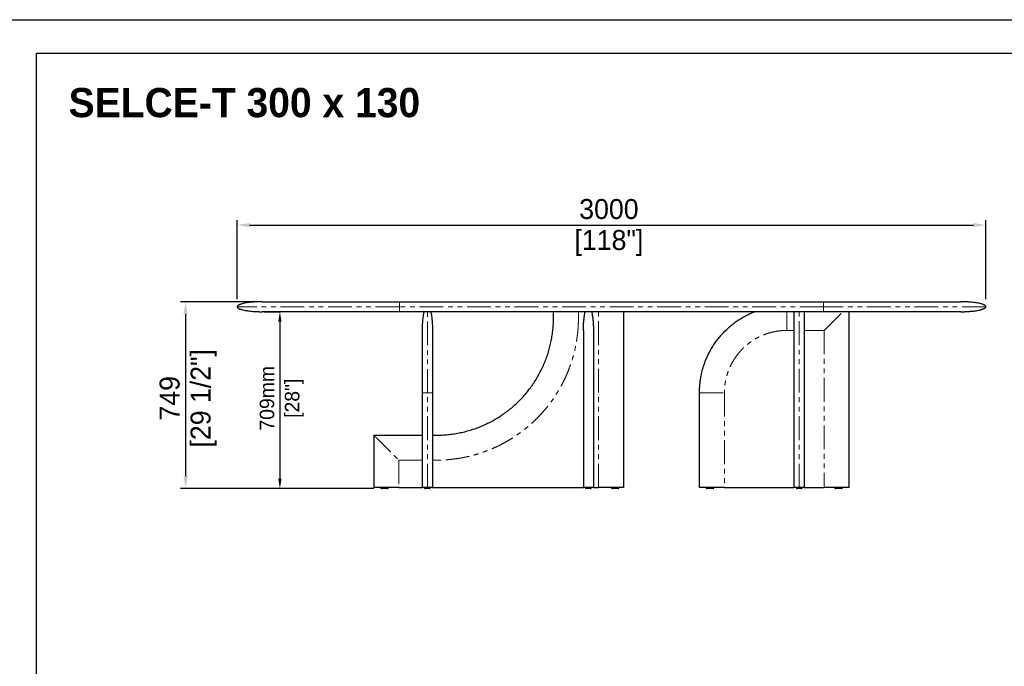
# Model space of a CAD drawing. Header units: millimetres. Extents: x -2064 to 15610, y -1415 to 32635.
# Tile 55 of 67: x 6840 to 10786, y 23089 to 25682. Entities that reach past the tile are written whole.
import ezdxf

# ---------------------------------------------------------------- set-up
doc = ezdxf.new("R2010")
doc.units = ezdxf.units.MM
doc.header["$LTSCALE"] = 15
doc.header["$PDSIZE"] = -1
doc.linetypes.add('SLD-Phantom', pattern=[12.7, 6.35, -1.27, 1.27, -1.27, 1.27, -1.27])
doc.linetypes.add('SLD-Solid', pattern=[0])
doc.layers.get('Defpoints').update_dxf_attribs({"color": 124})
doc.layers.add('ANNOTAZIONI', color=252, linetype='Continuous')
doc.layers.add('QUOTE', color=8, linetype='Continuous')
doc.styles.add('SLDTEXTSTYLE1', font='ARIALNBI.TTF', dxfattribs={"width": 0.377255})
doc.styles.get("Standard").update_dxf_attribs({"font": 'GOTHIC.TTF'})
doc.dimstyles.new('PRODOTTI', dxfattribs={"dimtxt": 80, "dimasz": 50, "dimexe": 20, "dimexo": 30, "dimgap": 20, "dimtad": 1, "dimdec": 1, "dimzin": 12, "dimtxsty": 'Standard', "dimcen": 4, "dimclrd": 252, "dimclre": 252, "dimclrt": 252, "dimadec": 0, "dimazin": 3, "dimtfac": 1, "dimtdec": 1, "dimtmove": 0, "dimatfit": 3, "dimfxl": 1, "dimtfillclr": 134, "dimarcsym": 0})
doc.dimstyles.new('Prodotti USA', dxfattribs={"dimtxt": 58, "dimasz": 40, "dimexe": 2, "dimexo": 8, "dimgap": 20, "dimtad": 1, "dimzin": 12, "dimtxsty": 'Standard', "dimcen": 2.5, "dimclrd": 252, "dimclre": 252, "dimclrt": 252, "dimadec": 0, "dimazin": 3, "dimtfac": 1, "dimtmove": 0, "dimatfit": 3, "dimfxl": 1, "dimarcsym": 0})

# ---------------------------------------------------------------- blocks, each defined once
blk = doc.blocks.new('*D34')
at = {"layer": 'Defpoints', "color": 0, "transparency": 16777216}
for p in [(7811.8, 24510.8), (7882.9, 23801.8), (8117.2, 23801.8)]:
    blk.add_point(p, dxfattribs=at)
at = {"layer": 'QUOTE', "color": 252, "lineweight": -2, "transparency": 16777216}
for p, q in [((7819.8, 24510.8), (7884.9, 24510.8)), ((7882.9, 24470.8), (7882.9, 23841.8)), ((8109.2, 23801.8), (7880.9, 23801.8))]:
    blk.add_line(p, q, dxfattribs=at)
at = {"layer": 'QUOTE', "color": 252, "transparency": 16777216}
for points in [[(7876.2, 24470.8), (7889.6, 24470.8), (7882.9, 24510.8)], [(7876.2, 23841.8), (7889.6, 23841.8), (7882.9, 23801.8)]]:
    blk.add_solid(points, dxfattribs=at)
at = {"layer": 'QUOTE', "color": 252, "lineweight": 5, "transparency": 16777216, "char_height": 58, "attachment_point": 2, "rotation": 90}
for s, insert in [('709mm', (7802, 24163.8)), ('[28"]', (7902.9, 24163.8))]:
    blk.add_mtext(s, dxfattribs=dict(at, insert=insert))
blk = doc.blocks.new('*D32')
at = {"layer": 'Defpoints', "color": 0, "transparency": 16777216}
for p in [(10711.8, 24858.4), (7711.8, 24530.8), (10711.8, 24530.8)]:
    blk.add_point(p, dxfattribs=at)
at = {"layer": 'QUOTE', "color": 252, "lineweight": -2, "transparency": 16777216}
for p, q in [((7711.8, 24560.8), (7711.8, 24878.4)), ((7761.8, 24858.4), (10661.8, 24858.4)), ((10711.8, 24560.8), (10711.8, 24878.4))]:
    blk.add_line(p, q, dxfattribs=at)
at = {"layer": 'QUOTE', "color": 252, "transparency": 16777216}
for points in [[(7761.8, 24866.8), (7761.8, 24850.1), (7711.8, 24858.4)], [(10661.8, 24866.8), (10661.8, 24850.1), (10711.8, 24858.4)]]:
    blk.add_solid(points, dxfattribs=at)
at = {"layer": 'QUOTE', "color": 252, "transparency": 16777216, "char_height": 80, "attachment_point": 2}
for s, insert in [('3000', (9201.4, 24962.5)), ('[118"]', (9201.4, 24838.4))]:
    blk.add_mtext(s, dxfattribs=dict(at, insert=insert))
blk = doc.blocks.new('*D33')
at = {"layer": 'Defpoints', "color": 0, "transparency": 16777216}
for p in [(7811.8, 24550.8), (7505.1, 23801.8), (8289.8, 23801.8)]:
    blk.add_point(p, dxfattribs=at)
at = {"layer": 'QUOTE', "color": 252, "lineweight": -2, "transparency": 16777216}
for p, q in [((7781.8, 24550.8), (7485.1, 24550.8)), ((7505.1, 24500.8), (7505.1, 23851.8)), ((8259.8, 23801.8), (7485.1, 23801.8))]:
    blk.add_line(p, q, dxfattribs=at)
at = {"layer": 'QUOTE', "color": 252, "transparency": 16777216}
for points in [[(7496.7, 24500.8), (7513.4, 24500.8), (7505.1, 24550.8)], [(7496.7, 23851.8), (7513.4, 23851.8), (7505.1, 23801.8)]]:
    blk.add_solid(points, dxfattribs=at)
at = {"layer": 'QUOTE', "color": 252, "transparency": 16777216, "char_height": 80, "attachment_point": 2, "rotation": 90}
for s, insert in [('[29 1/2"]', (7525.1, 24163.8)), ('749', (7401, 24163.8))]:
    blk.add_mtext(s, dxfattribs=dict(at, insert=insert))

msp = doc.modelspace()

# ---------------------------------------------------------------- linework, layer by layer
at = {"color": 7, "linetype": 'SLD-Solid', "lineweight": 25}
for p, q in [((7811.776, 24550.831), (10611.776, 24550.831)), ((10611.776, 24510.831), (7811.776, 24510.831)), ((8979.276, 24485.831), (8979.276, 24510.831)), ((9259.276, 24510.831), (9259.276, 23805.831)), ((9944.276, 23805.831), (9944.276, 24510.831)), ((9984.276, 24510.831), (9984.276, 23805.831)), ((10164.276, 23805.831), (10164.276, 24510.831)), ((8454.276, 23805.831), (8454.276, 24435.831)), ((8494.276, 24435.831), (8494.276, 23805.831)), ((9099.276, 24435.831), (9099.276, 23805.831)), ((9139.276, 24435.831), (9139.276, 23805.831)), ((9564.276, 23805.831), (9564.276, 24185.831)), ((8259.276, 24015.831), (8259.276, 23805.831)), ((8259.276, 24015.831), (8454.276, 24015.831)), ((8494.276, 24015.831), (8509.276, 24015.831)), ((8359.276, 23805.831), (8259.276, 23805.831)), ((8286.776, 23805.831), (8286.776, 23804.831)), ((8316.776, 23804.831), (8316.776, 23805.831)), ((8359.276, 23805.831), (8454.276, 23805.831)), ((8462.776, 23805.831), (8462.776, 23804.831)), ((8485.776, 23804.831), (8485.776, 23805.831)), ((8494.276, 23805.831), (9099.276, 23805.831)), ((9139.276, 23805.831), (9099.276, 23805.831)), ((9107.776, 23805.831), (9107.776, 23804.831)), ((9130.776, 23804.831), (9130.776, 23805.831)), ((9139.276, 23805.831), (9159.276, 23805.831)), ((9211.776, 23805.831), (9211.776, 23804.831)), ((9241.776, 23804.831), (9241.776, 23805.831)), ((9591.776, 23805.831), (9591.776, 23804.831)), ((9621.776, 23804.831), (9621.776, 23805.831)), ((9664.276, 23805.831), (9944.101, 23805.831)), ((9952.776, 23805.831), (9952.776, 23804.831)), ((9975.776, 23804.831), (9975.776, 23805.831)), ((9984.451, 23805.831), (10064.276, 23805.831)), ((10164.276, 23805.831), (10064.276, 23805.831)), ((10106.776, 23805.831), (10106.776, 23804.831)), ((10136.776, 23804.831), (10136.776, 23805.831))]:
    msp.add_line(p, q, dxfattribs=at)
at = {"color": 8, "linetype": 'SLD-Phantom', "lineweight": 18}
for p, q in [((10061.776, 24530.831), (8361.776, 24530.831)), ((9079.276, 24510.831), (9079.276, 24485.831)), ((9159.276, 23805.831), (9159.276, 24510.831)), ((9964.276, 23805.831), (9964.276, 24510.831)), ((9944.276, 24435.831), (9914.276, 24435.831)), ((10064.276, 24435.831), (9984.276, 24435.831)), ((10064.276, 24435.831), (10064.276, 23805.831)), ((8474.276, 23805.831), (8474.276, 24185.831)), ((9564.276, 24185.831), (9664.276, 24185.831)), ((9664.276, 24185.831), (9664.276, 23805.831)), ((8454.276, 23915.831), (8359.276, 23915.831)), ((8359.276, 23915.831), (8359.276, 23805.831)), ((8509.276, 23915.831), (8494.276, 23915.831))]:
    msp.add_line(p, q, dxfattribs=at)
msp.add_lwpolyline([(6907.528, 25546.967), (14111.768, 25546.967), (14111.768, 20544.089), (6907.528, 20544.089)], close=True)
at = {"color": 7, "linetype": 'SLD-Solid', "lineweight": 25}
for centre, start, end in [((8289.776, 23804.831), 179.981129, 270), ((8313.776, 23804.831), 269.999594, 0.028368), ((8465.776, 23804.831), 179.997765, 270.00001), ((8482.776, 23804.831), 270, 359.968199), ((9110.776, 23804.831), 179.997765, 270.00001), ((9127.776, 23804.831), 270, 359.968199), ((9214.776, 23804.831), 180.028248, 270.000406), ((9238.776, 23804.831), 270, 359.981129), ((9594.776, 23804.831), 180.028248, 270.000406), ((9618.776, 23804.831), 270, 359.981129), ((9955.776, 23804.831), 179.997765, 270.00001), ((9972.776, 23804.831), 270, 359.968199), ((10109.776, 23804.831), 179.981129, 270), ((10133.776, 23804.831), 269.999594, 0.028368)]:
    msp.add_arc(centre, 3, start, end, dxfattribs=at)
for points, knots in [([(7811.776, 24550.831), (7810.507, 24550.828), (7808.295, 24550.824), (7805.445, 24550.793), (7803.268, 24550.76), (7801.421, 24550.725), (7799.581, 24550.683), (7797.689, 24550.633), (7794.549, 24550.537), (7790.07, 24550.366), (7783.764, 24550.047), (7776.66, 24549.581), (7768.716, 24548.912), (7759.957, 24547.98), (7750.608, 24546.717), (7741.056, 24545.053), (7733.45, 24543.332), (7727.858, 24541.74), (7724.116, 24540.493), (7720.774, 24539.168), (7717.688, 24537.674), (7715.334, 24536.204), (7713.653, 24534.748), (7712.65, 24533.557), (7711.925, 24532.247), (7711.825, 24531.297), (7711.776, 24530.831)], [0, 0, 0, 0, 0.0362438, 0.06318648, 0.08141712, 0.09843047, 0.1159523, 0.13397999, 0.15250321, 0.20569706, 0.26199736, 0.33285303, 0.40902993, 0.48970276, 0.58443601, 0.6784649, 0.76656268, 0.80704776, 0.8444806, 0.87920286, 0.90965832, 0.94234102, 0.95812674, 0.97295568, 0.98675155, 1, 1, 1, 1]), ([(10711.776, 24530.831), (10711.702, 24531.401), (10711.553, 24532.536), (10710.599, 24533.973), (10709.481, 24535.139), (10707.949, 24536.362), (10705.952, 24537.607), (10703.35, 24538.905), (10700.421, 24540.12), (10697.137, 24541.277), (10691.891, 24542.871), (10684.486, 24544.649), (10674.924, 24546.408), (10664.672, 24547.864), (10654.24, 24548.989), (10644.087, 24549.795), (10635.796, 24550.265), (10629.231, 24550.534), (10625.07, 24550.658), (10621.852, 24550.731), (10619.181, 24550.779), (10615.75, 24550.822), (10613.189, 24550.828), (10611.776, 24550.831)], [0, 0, 0, 0, 0.01620884, 0.03229152, 0.0480633, 0.06238512, 0.08812671, 0.115132, 0.14538031, 0.17862845, 0.214557, 0.30196863, 0.39598096, 0.4921723, 0.59770246, 0.69565143, 0.78306749, 0.83489477, 0.88334941, 0.90197589, 0.92685253, 0.95963587, 1, 1, 1, 1]), ([(7711.776, 24530.831), (7711.851, 24530.261), (7711.999, 24529.126), (7712.954, 24527.689), (7714.072, 24526.523), (7715.603, 24525.3), (7717.6, 24524.055), (7720.203, 24522.757), (7723.131, 24521.542), (7726.415, 24520.385), (7731.662, 24518.792), (7739.067, 24517.013), (7748.628, 24515.255), (7758.88, 24513.798), (7769.312, 24512.674), (7779.465, 24511.867), (7787.756, 24511.397), (7794.321, 24511.128), (7798.482, 24511.004), (7801.701, 24510.931), (7804.371, 24510.883), (7807.802, 24510.841), (7810.363, 24510.835), (7811.776, 24510.831)], [0, 0, 0, 0, 0.01620884, 0.03229152, 0.0480633, 0.06238512, 0.08812671, 0.115132, 0.14538031, 0.17862845, 0.214557, 0.30196863, 0.39598096, 0.4921723, 0.59770246, 0.69565143, 0.78306749, 0.83489477, 0.88334941, 0.90197589, 0.92685253, 0.95963587, 1, 1, 1, 1]), ([(8454.276, 24435.831), (8454.296, 24439.261), (8454.338, 24446.215), (8454.68, 24456.721), (8455.249, 24467.312), (8456.074, 24477.782), (8457.149, 24487.911), (8458.474, 24497.47), (8459.788, 24505.052), (8460.736, 24509.403), (8461.047, 24510.831)], [0, 0, 0, 0, 0.13640609, 0.27650055, 0.41797058, 0.5581435, 0.69411975, 0.82295408, 0.94186817, 1, 1, 1, 1]), ([(8487.505, 24510.831), (8487.816, 24509.403), (8488.764, 24505.052), (8490.078, 24497.47), (8491.404, 24487.911), (8492.478, 24477.782), (8493.304, 24467.312), (8493.872, 24456.721), (8494.214, 24446.215), (8494.256, 24439.261), (8494.276, 24435.831)], [0, 0, 0, 0, 0.05813183, 0.17704592, 0.30588025, 0.4418565, 0.58202942, 0.72349945, 0.86359391, 1, 1, 1, 1]), ([(9099.276, 24435.831), (9099.276, 24435.864), (9099.276, 24441.63), (9099.477, 24453.123), (9100.368, 24470.061), (9101.938, 24486.729), (9103.817, 24500.251), (9105.504, 24508.256), (9106.047, 24510.831)], [0, 0, 0, 0, 0.00132945, 0.22993381, 0.45838188, 0.67724938, 0.89614959, 1, 1, 1, 1]), ([(9132.505, 24510.831), (9133.048, 24508.256), (9134.735, 24500.251), (9136.614, 24486.729), (9138.185, 24470.061), (9139.076, 24453.123), (9139.276, 24441.63), (9139.276, 24435.864), (9139.276, 24435.831)], [0, 0, 0, 0, 0.10385041, 0.32275062, 0.54161812, 0.77006619, 0.99867055, 1, 1, 1, 1]), ([(9564.276, 24185.831), (9564.383, 24192.377), (9564.598, 24205.467), (9566.322, 24225.04), (9569.058, 24244.488), (9572.895, 24263.752), (9577.793, 24282.772), (9583.748, 24301.489), (9590.747, 24319.842), (9598.775, 24337.768), (9607.8, 24355.214), (9617.786, 24372.128), (9628.698, 24388.46), (9640.504, 24404.158), (9653.168, 24419.172), (9666.657, 24433.45), (9680.935, 24446.939), (9695.949, 24459.604), (9711.647, 24471.409), (9727.979, 24482.321), (9744.893, 24492.309), (9762.341, 24501.327), (9775.613, 24507.291), (9783.026, 24510.287), (9784.373, 24510.831)], [0, 0, 0, 0, 0.04712703, 0.09424974, 0.14137077, 0.18849069, 0.23560938, 0.28272735, 0.32984717, 0.37696796, 0.42408825, 0.47120962, 0.51833159, 0.56545296, 0.61257325, 0.65969404, 0.70681483, 0.75393511, 0.80105649, 0.84817846, 0.89529983, 0.94242012, 0.98954091, 1, 1, 1, 1]), ([(10611.776, 24510.831), (10613.045, 24510.834), (10615.257, 24510.839), (10618.107, 24510.869), (10620.284, 24510.902), (10622.131, 24510.938), (10623.971, 24510.979), (10625.863, 24511.029), (10629.004, 24511.125), (10633.482, 24511.296), (10639.788, 24511.615), (10646.892, 24512.081), (10654.836, 24512.75), (10663.595, 24513.682), (10672.945, 24514.945), (10682.496, 24516.609), (10690.102, 24518.331), (10695.694, 24519.922), (10699.436, 24521.169), (10702.779, 24522.494), (10705.864, 24523.988), (10708.218, 24525.458), (10709.899, 24526.915), (10710.903, 24528.106), (10711.627, 24529.416), (10711.727, 24530.366), (10711.776, 24530.831)], [0, 0, 0, 0, 0.0362438, 0.06318648, 0.08141712, 0.09843047, 0.1159523, 0.13397999, 0.15250321, 0.20569706, 0.26199736, 0.33285303, 0.40902993, 0.48970276, 0.58443601, 0.6784649, 0.76656268, 0.80704776, 0.8444806, 0.87920286, 0.90965832, 0.94234102, 0.95812674, 0.97295568, 0.98675155, 1, 1, 1, 1]), ([(8509.276, 24015.831), (8516.966, 24015.94), (8532.347, 24016.159), (8555.363, 24017.922), (8578.267, 24020.729), (8601.006, 24024.677), (8623.522, 24029.734), (8645.764, 24035.891), (8667.678, 24043.129), (8689.21, 24051.433), (8710.307, 24060.787), (8730.921, 24071.164), (8751.001, 24082.538), (8770.499, 24094.883), (8789.367, 24108.173), (8807.559, 24122.372), (8825.035, 24137.445), (8841.75, 24153.357), (8857.662, 24170.072), (8872.735, 24187.548), (8886.934, 24205.741), (8900.224, 24224.608), (8912.57, 24244.106), (8923.944, 24264.187), (8934.321, 24284.8), (8943.674, 24305.897), (8951.979, 24327.43), (8959.217, 24349.343), (8965.373, 24371.585), (8970.43, 24394.102), (8974.378, 24416.84), (8977.185, 24439.745), (8978.948, 24462.76), (8979.167, 24478.141), (8979.276, 24485.831)], [0, 0, 0, 0, 0.03125018, 0.06250018, 0.09375009, 0.125, 0.15624998, 0.1875, 0.21875003, 0.25, 0.28124998, 0.3125, 0.34375002, 0.375, 0.40624998, 0.4375, 0.46875002, 0.5, 0.53124998, 0.5625, 0.59375002, 0.625, 0.65624998, 0.6875, 0.71875002, 0.75, 0.78124997, 0.8125, 0.84375002, 0.875, 0.90624991, 0.93749982, 0.96874982, 1, 1, 1, 1]), ([(8313.776, 23801.831), (8313.73, 23801.831), (8313.611, 23801.831), (8312.498, 23801.831), (8310.783, 23801.831), (8308.896, 23801.831), (8306.837, 23801.831), (8304.427, 23801.831), (8301.146, 23801.831), (8298.027, 23801.831), (8295.277, 23801.831), (8293.096, 23801.831), (8291.264, 23801.831), (8290.004, 23801.831), (8289.852, 23801.831), (8289.776, 23801.831)], [0, 0, 0, 0, 0.050553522, 0.1285051, 0.210431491, 0.272437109, 0.334517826, 0.418173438, 0.501882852, 0.639197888, 0.706277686, 0.773273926, 0.870327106, 0.935015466, 1, 1, 1, 1]), ([(8474.276, 23805.831), (8473.904, 23805.831), (8473.139, 23805.831), (8471.567, 23805.831), (8470.28, 23805.831), (8469.207, 23805.831), (8468.511, 23805.831), (8467.822, 23805.831), (8467.138, 23805.831), (8466.461, 23805.831), (8465.333, 23805.831), (8463.867, 23805.831), (8462.319, 23805.831), (8461.009, 23805.831), (8459.904, 23805.831), (8458.921, 23805.831), (8458.018, 23805.831), (8456.761, 23805.831), (8455.455, 23805.831), (8454.452, 23805.831), (8454.336, 23805.831), (8454.276, 23805.831)], [0, 0, 0, 0, 0.01059816, 0.02179452, 0.04819679, 0.05868106, 0.07011749, 0.08255763, 0.09604148, 0.11060046, 0.12625954, 0.17486451, 0.23113559, 0.2828736, 0.33240925, 0.38519767, 0.44127557, 0.50067356, 0.65869074, 0.82504148, 1, 1, 1, 1]), ([(8474.276, 23801.831), (8473.73, 23801.831), (8472.343, 23801.831), (8470.286, 23801.831), (8468.595, 23801.831), (8467.405, 23801.831), (8466.522, 23801.831), (8465.898, 23801.831), (8465.819, 23801.831), (8465.78, 23801.831)], [0, 0, 0, 0, 0.10106474, 0.25690266, 0.42068689, 0.54464624, 0.66875572, 0.83599694, 1, 1, 1, 1]), ([(8494.276, 23805.831), (8494.234, 23805.831), (8494.151, 23805.831), (8493.604, 23805.831), (8493.094, 23805.831), (8492.803, 23805.831), (8492.48, 23805.831), (8492.125, 23805.831), (8491.739, 23805.831), (8491.294, 23805.831), (8490.786, 23805.831), (8490.207, 23805.831), (8489.592, 23805.831), (8488.939, 23805.831), (8488.25, 23805.831), (8487.523, 23805.831), (8486.684, 23805.831), (8485.72, 23805.831), (8484.853, 23805.831), (8484.249, 23805.831), (8483.945, 23805.831), (8483.638, 23805.831), (8483.328, 23805.831), (8483.014, 23805.831), (8482.212, 23805.831), (8480.914, 23805.831), (8478.875, 23805.831), (8476.969, 23805.831), (8475.406, 23805.831), (8474.646, 23805.831), (8474.276, 23805.831)], [0, 0, 0, 0, 0.147706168, 0.289296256, 0.325389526, 0.361077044, 0.396361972, 0.431247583, 0.465737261, 0.499834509, 0.53998456, 0.578639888, 0.615808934, 0.651501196, 0.685727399, 0.718499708, 0.749831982, 0.789114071, 0.825055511, 0.833924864, 0.84257066, 0.850994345, 0.85919748, 0.86718176, 0.874949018, 0.918172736, 0.952154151, 0.978343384, 0.989465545, 1, 1, 1, 1]), ([(8482.775, 23801.831), (8482.733, 23801.831), (8482.648, 23801.831), (8482.067, 23801.831), (8481.003, 23801.831), (8479.314, 23801.831), (8477.077, 23801.831), (8475.373, 23801.831), (8474.493, 23801.831), (8474.276, 23801.831)], [0, 0, 0, 0, 0.15286299, 0.30283509, 0.45265325, 0.6732633, 0.83494502, 0.95926833, 1, 1, 1, 1]), ([(9119.276, 23801.831), (9118.73, 23801.831), (9117.343, 23801.831), (9115.286, 23801.831), (9113.595, 23801.831), (9112.405, 23801.831), (9111.522, 23801.831), (9110.898, 23801.831), (9110.819, 23801.831), (9110.78, 23801.831)], [0, 0, 0, 0, 0.10106474, 0.25690266, 0.42068689, 0.54464624, 0.66875572, 0.83599694, 1, 1, 1, 1]), ([(9127.775, 23801.831), (9127.733, 23801.831), (9127.648, 23801.831), (9127.067, 23801.831), (9126.003, 23801.831), (9124.314, 23801.831), (9122.077, 23801.831), (9120.373, 23801.831), (9119.493, 23801.831), (9119.276, 23801.831)], [0, 0, 0, 0, 0.15286299, 0.30283509, 0.45265325, 0.6732633, 0.83494502, 0.95926833, 1, 1, 1, 1]), ([(9259.276, 23805.831), (9259.247, 23805.831), (9259.186, 23805.831), (9258.507, 23805.831), (9257.368, 23805.831), (9256.061, 23805.831), (9255.078, 23805.831), (9253.966, 23805.831), (9252.723, 23805.831), (9251.351, 23805.831), (9248.831, 23805.831), (9244.868, 23805.831), (9239.605, 23805.831), (9234.246, 23805.831), (9228.965, 23805.831), (9223.506, 23805.831), (9217.684, 23805.831), (9208.191, 23805.831), (9194.813, 23805.831), (9177.353, 23805.831), (9165.402, 23805.831), (9159.276, 23805.831)], [0, 0, 0, 0, 0.01059816, 0.02179452, 0.04819679, 0.05868106, 0.07011749, 0.08255763, 0.09604148, 0.11060046, 0.12625954, 0.17486451, 0.23113559, 0.2828736, 0.33240925, 0.38519767, 0.44127557, 0.50067356, 0.65869074, 0.82504148, 1, 1, 1, 1]), ([(9238.776, 23801.831), (9238.772, 23801.831), (9238.748, 23801.831), (9238.282, 23801.831), (9236.78, 23801.831), (9234.484, 23801.831), (9231.782, 23801.831), (9229.17, 23801.831), (9226.611, 23801.831), (9224.183, 23801.831), (9221.827, 23801.831), (9219.259, 23801.831), (9216.912, 23801.831), (9215.325, 23801.831), (9214.814, 23801.831), (9214.784, 23801.831), (9214.776, 23801.831)], [0, 0, 0, 0, 0.01562482, 0.07948928, 0.15719717, 0.25754584, 0.34341013, 0.42941531, 0.50507333, 0.5807293, 0.65495449, 0.72910349, 0.83828929, 0.91830989, 0.97984081, 1, 1, 1, 1]), ([(9664.276, 23805.831), (9659.105, 23805.831), (9648.976, 23805.831), (9637.593, 23805.831), (9630.14, 23805.831), (9626.403, 23805.831), (9622.711, 23805.831), (9619.063, 23805.831), (9615.461, 23805.831), (9611.68, 23805.831), (9607.76, 23805.831), (9603.741, 23805.831), (9599.885, 23805.831), (9596.193, 23805.831), (9592.664, 23805.831), (9589.299, 23805.831), (9585.778, 23805.831), (9582.173, 23805.831), (9579.358, 23805.831), (9577.587, 23805.831), (9576.731, 23805.831), (9575.901, 23805.831), (9575.097, 23805.831), (9574.319, 23805.831), (9572.417, 23805.831), (9569.732, 23805.831), (9566.718, 23805.831), (9565.036, 23805.831), (9564.365, 23805.831), (9564.305, 23805.831), (9564.276, 23805.831)], [0, 0, 0, 0, 0.14770617, 0.28929626, 0.32538953, 0.36107704, 0.39636197, 0.43124758, 0.46573726, 0.49983451, 0.53998456, 0.57863989, 0.61580893, 0.6515012, 0.6857274, 0.71849971, 0.74983198, 0.78911407, 0.82505551, 0.83392486, 0.84257066, 0.85099434, 0.85919748, 0.86718176, 0.87494902, 0.91817274, 0.95215415, 0.97834338, 0.98946555, 1, 1, 1, 1]), ([(9618.776, 23801.831), (9618.772, 23801.831), (9618.748, 23801.831), (9618.282, 23801.831), (9616.78, 23801.831), (9614.484, 23801.831), (9611.782, 23801.831), (9609.17, 23801.831), (9606.611, 23801.831), (9604.183, 23801.831), (9601.827, 23801.831), (9599.259, 23801.831), (9596.912, 23801.831), (9595.325, 23801.831), (9594.814, 23801.831), (9594.784, 23801.831), (9594.776, 23801.831)], [0, 0, 0, 0, 0.01562482, 0.07948928, 0.15719717, 0.25754584, 0.34341013, 0.42941531, 0.50507333, 0.5807293, 0.65495449, 0.72910349, 0.83828929, 0.91830989, 0.97984081, 1, 1, 1, 1]), ([(9964.276, 23805.831), (9963.904, 23805.831), (9963.139, 23805.831), (9961.567, 23805.831), (9960.28, 23805.831), (9959.207, 23805.831), (9958.511, 23805.831), (9957.822, 23805.831), (9957.138, 23805.831), (9956.461, 23805.831), (9955.333, 23805.831), (9953.867, 23805.831), (9952.319, 23805.831), (9951.009, 23805.831), (9949.904, 23805.831), (9948.921, 23805.831), (9948.018, 23805.831), (9946.761, 23805.831), (9945.455, 23805.831), (9944.452, 23805.831), (9944.336, 23805.831), (9944.276, 23805.831)], [0, 0, 0, 0, 0.01059816, 0.02179452, 0.04819679, 0.05868106, 0.07011749, 0.08255763, 0.09604148, 0.11060046, 0.12625954, 0.17486451, 0.23113559, 0.2828736, 0.33240925, 0.38519767, 0.44127557, 0.50067356, 0.65869074, 0.82504148, 1, 1, 1, 1]), ([(9964.276, 23801.831), (9963.73, 23801.831), (9962.343, 23801.831), (9960.286, 23801.831), (9958.595, 23801.831), (9957.405, 23801.831), (9956.522, 23801.831), (9955.898, 23801.831), (9955.819, 23801.831), (9955.78, 23801.831)], [0, 0, 0, 0, 0.10106474, 0.25690266, 0.42068689, 0.54464624, 0.66875572, 0.83599694, 1, 1, 1, 1]), ([(9984.276, 23805.831), (9984.234, 23805.831), (9984.151, 23805.831), (9983.604, 23805.831), (9983.094, 23805.831), (9982.803, 23805.831), (9982.48, 23805.831), (9982.125, 23805.831), (9981.739, 23805.831), (9981.294, 23805.831), (9980.786, 23805.831), (9980.207, 23805.831), (9979.592, 23805.831), (9978.939, 23805.831), (9978.25, 23805.831), (9977.523, 23805.831), (9976.684, 23805.831), (9975.72, 23805.831), (9974.853, 23805.831), (9974.249, 23805.831), (9973.945, 23805.831), (9973.638, 23805.831), (9973.328, 23805.831), (9973.014, 23805.831), (9972.212, 23805.831), (9970.914, 23805.831), (9968.875, 23805.831), (9966.969, 23805.831), (9965.406, 23805.831), (9964.646, 23805.831), (9964.276, 23805.831)], [0, 0, 0, 0, 0.14770617, 0.28929626, 0.32538953, 0.36107704, 0.39636197, 0.43124758, 0.46573726, 0.49983451, 0.53998456, 0.57863989, 0.61580893, 0.6515012, 0.6857274, 0.71849971, 0.74983198, 0.78911407, 0.82505551, 0.83392486, 0.84257066, 0.85099434, 0.85919748, 0.86718176, 0.87494902, 0.91817274, 0.95215415, 0.97834338, 0.98946555, 1, 1, 1, 1]), ([(9972.775, 23801.831), (9972.733, 23801.831), (9972.648, 23801.831), (9972.067, 23801.831), (9971.003, 23801.831), (9969.314, 23801.831), (9967.077, 23801.831), (9965.373, 23801.831), (9964.493, 23801.831), (9964.276, 23801.831)], [0, 0, 0, 0, 0.15286299, 0.30283509, 0.45265325, 0.6732633, 0.83494502, 0.95926833, 1, 1, 1, 1]), ([(10133.776, 23801.831), (10133.73, 23801.831), (10133.611, 23801.831), (10132.498, 23801.831), (10130.783, 23801.831), (10128.896, 23801.831), (10126.837, 23801.831), (10124.427, 23801.831), (10121.146, 23801.831), (10118.027, 23801.831), (10115.277, 23801.831), (10113.096, 23801.831), (10111.264, 23801.831), (10110.004, 23801.831), (10109.852, 23801.831), (10109.776, 23801.831)], [0, 0, 0, 0, 0.050553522, 0.1285051, 0.210431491, 0.272437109, 0.334517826, 0.418173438, 0.501882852, 0.639197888, 0.706277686, 0.773273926, 0.870327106, 0.935015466, 1, 1, 1, 1])]:
    msp.add_open_spline(points, degree=3, knots=knots, dxfattribs=at)
at = {"color": 8, "linetype": 'SLD-Phantom', "lineweight": 18}
for points, knots in [([(8361.776, 24550.831), (8361.776, 24550.831), (8361.776, 24550.726), (8361.776, 24550.268), (8361.776, 24549.914), (8361.776, 24548.94), (8361.776, 24548.319), (8361.776, 24546.824), (8361.776, 24545.95), (8361.776, 24544.485), (8361.776, 24543.972), (8361.776, 24542.903), (8361.776, 24542.347), (8361.776, 24541.204), (8361.776, 24540.616), (8361.776, 24539.418), (8361.776, 24538.809), (8361.776, 24537.578), (8361.776, 24536.956), (8361.776, 24535.712), (8361.776, 24535.089), (8361.776, 24533.232), (8361.776, 24532.01), (8361.776, 24530.831)], [0, 0, 0, 0, 0.125, 0.125, 0.25, 0.25, 0.375, 0.375, 0.5, 0.5, 0.5625, 0.5625, 0.625, 0.625, 0.6875, 0.6875, 0.75, 0.75, 0.8125, 0.8125, 0.875, 0.875, 1, 1, 1, 1]), ([(10061.776, 24550.831), (10061.776, 24550.831), (10061.776, 24550.726), (10061.776, 24550.268), (10061.776, 24549.914), (10061.776, 24548.94), (10061.776, 24548.319), (10061.776, 24546.824), (10061.776, 24545.95), (10061.776, 24544.485), (10061.776, 24543.972), (10061.776, 24542.903), (10061.776, 24542.347), (10061.776, 24541.204), (10061.776, 24540.616), (10061.776, 24539.418), (10061.776, 24538.809), (10061.776, 24537.578), (10061.776, 24536.956), (10061.776, 24535.712), (10061.776, 24535.089), (10061.776, 24533.232), (10061.776, 24532.01), (10061.776, 24530.831)], [0, 0, 0, 0, 0.125, 0.125, 0.25, 0.25, 0.375, 0.375, 0.5, 0.5, 0.5625, 0.5625, 0.625, 0.625, 0.6875, 0.6875, 0.75, 0.75, 0.8125, 0.8125, 0.875, 0.875, 1, 1, 1, 1]), ([(8361.776, 24530.831), (8319.233, 24530.831), (8276.692, 24530.831), (8193.242, 24530.831), (8152.336, 24530.831), (8073.728, 24530.831), (8036.028, 24530.831), (7965.283, 24530.831), (7932.239, 24530.831), (7872.075, 24530.831), (7844.956, 24530.831), (7797.686, 24530.831), (7777.535, 24530.831), (7744.974, 24530.831), (7732.565, 24530.831), (7715.966, 24530.831), (7711.776, 24530.831), (7711.776, 24530.831)], [0, 0, 0, 0, 0.125, 0.125, 0.25, 0.25, 0.375, 0.375, 0.5, 0.5, 0.625, 0.625, 0.75, 0.75, 0.875, 0.875, 1, 1, 1, 1]), ([(8361.776, 24530.831), (8361.776, 24529.653), (8361.776, 24528.43), (8361.776, 24526.573), (8361.776, 24525.95), (8361.776, 24524.706), (8361.776, 24524.085), (8361.776, 24522.854), (8361.776, 24522.244), (8361.776, 24521.046), (8361.776, 24520.459), (8361.776, 24519.315), (8361.776, 24518.76), (8361.776, 24517.691), (8361.776, 24517.177), (8361.776, 24515.713), (8361.776, 24514.839), (8361.776, 24513.344), (8361.776, 24512.723), (8361.776, 24511.748), (8361.776, 24511.394), (8361.776, 24510.936), (8361.776, 24510.831), (8361.776, 24510.831)], [0, 0, 0, 0, 0.125, 0.125, 0.1875, 0.1875, 0.25, 0.25, 0.3125, 0.3125, 0.375, 0.375, 0.4375, 0.4375, 0.5, 0.5, 0.625, 0.625, 0.75, 0.75, 0.875, 0.875, 1, 1, 1, 1]), ([(8474.276, 24185.831), (8474.276, 24192.377), (8474.276, 24205.467), (8474.276, 24225.04), (8474.276, 24244.488), (8474.276, 24263.752), (8474.276, 24282.772), (8474.276, 24301.489), (8474.276, 24319.842), (8474.276, 24337.768), (8474.276, 24355.214), (8474.276, 24372.128), (8474.276, 24388.46), (8474.276, 24404.158), (8474.276, 24419.172), (8474.276, 24433.45), (8474.276, 24446.939), (8474.276, 24459.604), (8474.276, 24471.409), (8474.276, 24482.321), (8474.276, 24492.309), (8474.276, 24501.327), (8474.276, 24507.291), (8474.276, 24510.287), (8474.276, 24510.831)], [0, 0, 0, 0, 0.04712703, 0.09424974, 0.14137077, 0.18849069, 0.23560938, 0.28272735, 0.32984717, 0.37696796, 0.42408825, 0.47120962, 0.51833159, 0.56545296, 0.61257325, 0.65969404, 0.70681483, 0.75393511, 0.80105649, 0.84817846, 0.89529983, 0.94242012, 0.98954091, 1, 1, 1, 1]), ([(9914.276, 24510.831), (9914.276, 24509.403), (9914.276, 24505.052), (9914.276, 24497.47), (9914.276, 24487.911), (9914.276, 24477.782), (9914.276, 24467.312), (9914.276, 24456.721), (9914.276, 24446.215), (9914.276, 24439.261), (9914.276, 24435.831)], [0, 0, 0, 0, 0.05813183, 0.17704592, 0.30588025, 0.4418565, 0.58202942, 0.72349945, 0.86359391, 1, 1, 1, 1]), ([(10711.776, 24530.831), (10711.776, 24530.831), (10707.586, 24530.831), (10690.987, 24530.831), (10678.578, 24530.831), (10646.018, 24530.831), (10625.867, 24530.831), (10578.596, 24530.831), (10551.478, 24530.831), (10491.313, 24530.831), (10458.269, 24530.831), (10387.524, 24530.831), (10349.824, 24530.831), (10271.216, 24530.831), (10230.31, 24530.831), (10146.86, 24530.831), (10104.319, 24530.831), (10061.776, 24530.831)], [0, 0, 0, 0, 0.125, 0.125, 0.25, 0.25, 0.375, 0.375, 0.5, 0.5, 0.625, 0.625, 0.75, 0.75, 0.875, 0.875, 1, 1, 1, 1]), ([(10061.776, 24530.831), (10061.776, 24529.653), (10061.776, 24528.43), (10061.776, 24526.573), (10061.776, 24525.95), (10061.776, 24524.706), (10061.776, 24524.085), (10061.776, 24522.854), (10061.776, 24522.244), (10061.776, 24521.046), (10061.776, 24520.459), (10061.776, 24519.315), (10061.776, 24518.76), (10061.776, 24517.691), (10061.776, 24517.177), (10061.776, 24515.713), (10061.776, 24514.839), (10061.776, 24513.344), (10061.776, 24512.723), (10061.776, 24511.748), (10061.776, 24511.394), (10061.776, 24510.936), (10061.776, 24510.831), (10061.776, 24510.831)], [0, 0, 0, 0, 0.125, 0.125, 0.1875, 0.1875, 0.25, 0.25, 0.3125, 0.3125, 0.375, 0.375, 0.4375, 0.4375, 0.5, 0.5, 0.625, 0.625, 0.75, 0.75, 0.875, 0.875, 1, 1, 1, 1]), ([(10064.276, 24435.831), (10064.309, 24435.864), (10069.806, 24441.361), (10080.767, 24452.322), (10097.129, 24468.684), (10113.446, 24485.001), (10127.503, 24499.059), (10136.082, 24507.637), (10139.276, 24510.831)], [0, 0, 0, 0, 0.00132945, 0.21923952, 0.43714593, 0.65422427, 0.87127194, 1, 1, 1, 1]), ([(9079.276, 24485.831), (9079.171, 24477.463), (9078.96, 24460.747), (9077.249, 24435.734), (9074.515, 24410.83), (9070.66, 24386.044), (9065.756, 24361.587), (9059.833, 24337.522), (9052.923, 24313.906), (9044.991, 24290.599), (9035.996, 24267.495), (9025.951, 24244.666), (9014.855, 24222.189), (9002.784, 24200.233), (8989.741, 24178.808), (8975.85, 24158.089), (8961.169, 24138.123), (8945.747, 24118.948), (8929.5, 24100.451), (8912.349, 24082.548), (8894.332, 24065.301), (8875.479, 24048.781), (8855.924, 24033.116), (8835.675, 24018.313), (8814.913, 24004.486), (8793.709, 23991.658), (8772.123, 23979.845), (8750.033, 23968.974), (8727.337, 23958.997), (8704.091, 23949.957), (8680.351, 23941.909), (8656.29, 23934.92), (8631.918, 23928.993), (8607.445, 23924.165), (8582.946, 23920.424), (8558.482, 23917.787), (8533.914, 23916.136), (8517.495, 23915.933), (8509.276, 23915.831)], [0, 0, 0, 0, 0.02803833, 0.056009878, 0.083968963, 0.111969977, 0.140031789, 0.167528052, 0.194987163, 0.222460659, 0.249999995, 0.278038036, 0.306009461, 0.333968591, 0.361969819, 0.390031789, 0.417528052, 0.444987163, 0.472460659, 0.499999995, 0.528038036, 0.556009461, 0.583968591, 0.611969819, 0.640031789, 0.667528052, 0.694987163, 0.722460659, 0.749999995, 0.778038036, 0.806009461, 0.833968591, 0.861969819, 0.890031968, 0.917528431, 0.944987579, 0.97246095, 1, 1, 1, 1]), ([(9914.276, 24435.831), (9908.829, 24435.728), (9897.936, 24435.522), (9881.644, 24433.851), (9865.471, 24431.189), (9849.504, 24427.47), (9833.837, 24422.725), (9818.538, 24416.966), (9803.647, 24410.219), (9789.212, 24402.497), (9775.295, 24393.833), (9761.964, 24384.29), (9749.305, 24373.909), (9737.374, 24362.734), (9726.198, 24350.803), (9715.818, 24338.144), (9706.275, 24324.813), (9697.611, 24310.896), (9689.888, 24296.461), (9683.142, 24281.571), (9677.383, 24266.271), (9672.638, 24250.604), (9668.918, 24234.637), (9666.256, 24218.464), (9664.585, 24202.172), (9664.379, 24191.278), (9664.276, 24185.831)], [0, 0, 0, 0, 0.04161108, 0.08321987, 0.12500557, 0.16678511, 0.20839023, 0.2500001, 0.29160595, 0.33321287, 0.37500004, 0.41678386, 0.45839078, 0.49999999, 0.54160584, 0.58321276, 0.62499994, 0.66678376, 0.70839068, 0.74999988, 0.79160639, 0.83321151, 0.87499441, 0.91677845, 0.95838724, 1, 1, 1, 1]), ([(8454.276, 24185.831), (8454.296, 24185.831), (8454.338, 24185.831), (8454.68, 24185.831), (8455.249, 24185.831), (8456.074, 24185.831), (8457.15, 24185.831), (8458.47, 24185.831), (8459.957, 24185.831), (8461.554, 24185.831), (8463.191, 24185.831), (8464.921, 24185.831), (8466.715, 24185.831), (8468.549, 24185.831), (8470.4, 24185.831), (8472.061, 24185.831), (8473.358, 24185.831), (8473.977, 24185.831), (8474.276, 24185.831)], [0, 0, 0, 0, 0.09798478, 0.19861904, 0.30024141, 0.40093203, 0.49860806, 0.59115381, 0.67657354, 0.74411178, 0.80398312, 0.85560931, 0.89877697, 0.93369395, 0.9610815, 0.98235956, 0.99145767, 1, 1, 1, 1]), ([(8474.276, 24185.831), (8474.576, 24185.831), (8475.194, 24185.831), (8476.492, 24185.831), (8478.153, 24185.831), (8480.003, 24185.831), (8481.837, 24185.831), (8483.631, 24185.831), (8485.362, 24185.831), (8486.998, 24185.831), (8488.596, 24185.831), (8490.083, 24185.831), (8491.402, 24185.831), (8492.479, 24185.831), (8493.304, 24185.831), (8493.872, 24185.831), (8494.214, 24185.831), (8494.256, 24185.831), (8494.276, 24185.831)], [0, 0, 0, 0, 0.008542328, 0.017640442, 0.038918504, 0.066306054, 0.101223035, 0.144390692, 0.196016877, 0.255888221, 0.323426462, 0.408846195, 0.501391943, 0.599067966, 0.699758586, 0.801380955, 0.902015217, 1, 1, 1, 1]), ([(8259.276, 24015.831), (8259.312, 24015.796), (8259.392, 24015.715), (8260.144, 24014.963), (8261.824, 24013.283), (8264.499, 24010.608), (8267.957, 24007.15), (8271.726, 24003.381), (8277.078, 23998.029), (8283.841, 23991.266), (8294.715, 23980.392), (8308.377, 23966.731), (8325.047, 23950.061), (8341.984, 23933.123), (8353.478, 23921.63), (8359.243, 23915.864), (8359.276, 23915.831)], [0, 0, 0, 0, 0.0080173, 0.01806373, 0.03694745, 0.07010855, 0.10401718, 0.14405637, 0.18420452, 0.26427119, 0.34449375, 0.50461262, 0.66470755, 0.83181039, 0.99902755, 1, 1, 1, 1])]:
    msp.add_open_spline(points, degree=3, knots=knots, dxfattribs=at)
at = {"layer": 'Defpoints'}
msp.add_lwpolyline([(6772.964, 25681.531), (14246.332, 25681.531), (14246.332, 20409.525), (6772.964, 20409.525)], close=True, dxfattribs=at)

# ---------------------------------------------------------------- texts
at = {"layer": 'ANNOTAZIONI', "insert": (7036.345, 25407.687), "char_height": 117.00222, "width": 2691.53033, "attachment_point": 1, "style": 'SLDTEXTSTYLE1'}
msp.add_mtext('{\\fCENTURY GOTHIC|b1|i0|c0|p34;\\W1;SELCE-T 300 x 130}', dxfattribs=at)

# ---------------------------------------------------------------- dimensions: what is measured, and where the dimension line sits
at = {"layer": 'QUOTE'}
dim = msp.add_linear_dim(base=(10711.776, 24858.439), p1=(7711.776, 24530.831), p2=(10711.776, 24530.831), dimstyle='PRODOTTI', override={"dimpost": '\\X'}, dxfattribs=at)
dim.commit()
dim.dimension.update_dxf_attribs({"geometry": '*D32', "text_midpoint": (9201.408, 24858.439), "dimtype": 160})
dim = msp.add_linear_dim(base=(7505.057, 23801.831), p1=(7811.776, 24550.831), p2=(8289.776, 23801.831), angle=90, dimstyle='PRODOTTI', override={"dimpost": '\\X'}, dxfattribs=at)
dim.commit()
dim.dimension.update_dxf_attribs({"geometry": '*D33', "text_midpoint": (7505.057, 24163.812), "dimtype": 160})
at = {"layer": 'QUOTE', "lineweight": 5}
dim = msp.add_linear_dim(base=(7882.886, 23801.831), p1=(7811.776, 24510.831), p2=(8117.183, 23801.831), angle=90, dimstyle='Prodotti USA', override={"dimpost": 'mm\\X'}, dxfattribs=at)
dim.commit()
dim.dimension.update_dxf_attribs({"geometry": '*D34', "text_midpoint": (7882.886, 24163.812), "dimtype": 160})

doc.saveas('drawing.dxf')
